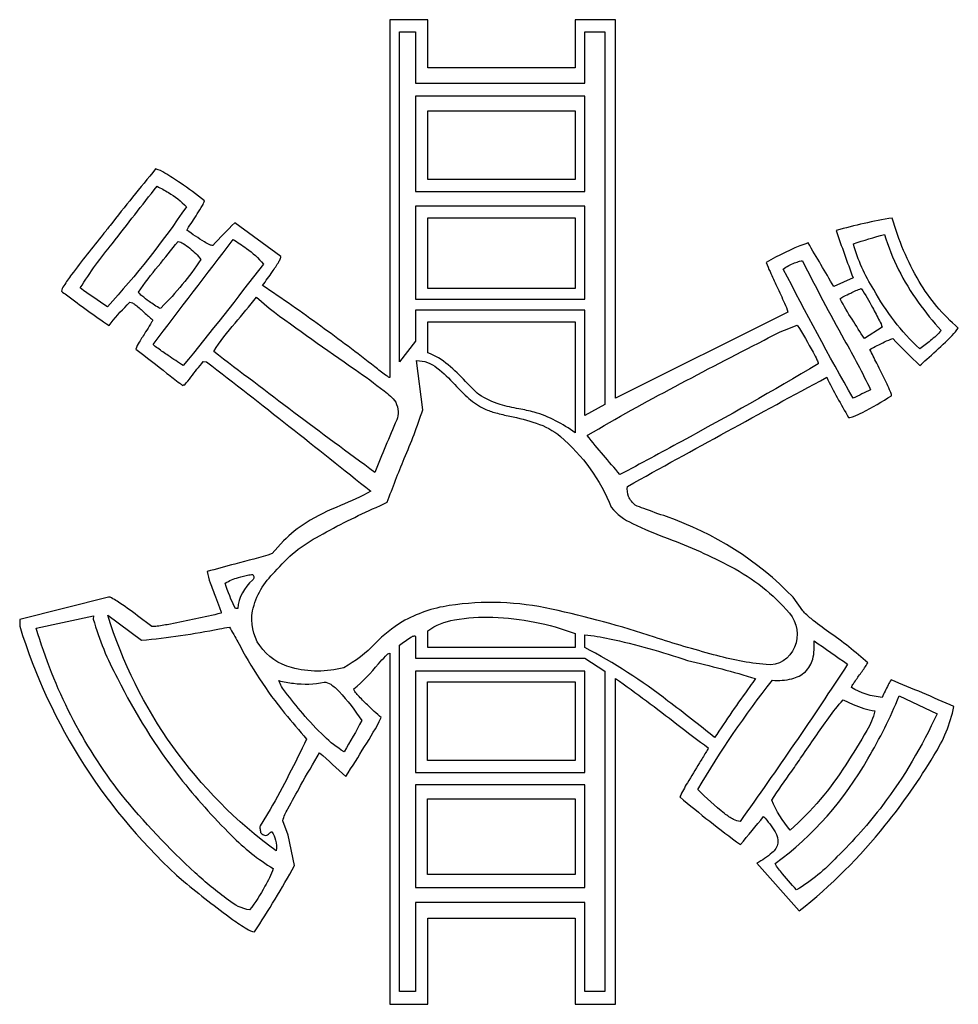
# Model space of a CAD drawing. Extents: x 0.45 to 8.03, y 1.75 to 9.71.
import ezdxf

# ---------------------------------------------------------------- set-up
doc = ezdxf.new("R2010")
doc.units = 0

msp = doc.modelspace()

# ---------------------------------------------------------------- linework, layer by layer
for points in [[(7.418487, 4.230896, -0.122462), (7.170063, 4.311597, -0.095275), (7.177009, 4.326574, -0.014094), (7.195543, 4.355184, -0.005619), (7.249234, 4.431364, 0.02039), (7.302535, 4.50886, 0.034472), (6.987056, 4.758721, -0.014061), (6.843953, 4.867209, -0.054607), (6.776957, 4.93031), (6.698299, 5.040756, 0.11756), (5.676278, 5.691475, -0.004765), (5.49263, 5.756538, -0.039943), (5.423157, 5.785217, -0.122069), (5.369645, 5.854554, -0.138883), (5.360596, 5.935811, -0.003142), (6.970351, 6.817219, 0.017592), (7.14765, 6.492568, 0.105389), (7.18838, 6.501202, 0.028779), (7.259813, 6.533486, 0.019245), (7.494714, 6.668854, 0.095178), (7.485751, 6.700943, 0.014922), (7.458283, 6.762809, 0.005904), (7.374612, 6.931987, -0.002609), (7.319239, 7.042807, -0.011525), (7.43805, 7.10283, -0.038998), (7.506114, 7.130435, 0.013994), (7.722954, 6.911974, -0.005024), (7.778713, 6.962899, 0.006883), (7.929606, 7.101971, 0.051451), (8.034142, 7.215225, -0.082376), (7.717933, 7.592055, -0.064589), (7.5, 8.104167, 0.028934), (7.047794, 8.003279, 0.009127), (7.183518, 7.6222, -0.00008), (7.183518, 7.6222), (7.027407, 7.550871, 0.000042), (7.027407, 7.550871, 0.004039), (6.81996, 7.903626, -0.009876), (6.79498, 7.894154, 0.048217), (6.482472, 7.744874, 0.030209), (6.512395, 7.67124, 0.003458), (6.567674, 7.551267, -0.004526), (6.629893, 7.415779, -0.058951), (6.656917, 7.344014), (5.264201, 6.648264), (5.264201, 9.706979), (4.937525, 9.706979), (4.937525, 9.31671), (3.746364, 9.31671), (3.746364, 9.706979), (3.439872, 9.706979), (3.439872, 6.815986, -0.186619), (3.429231, 6.819585, -0.024856), (3.406251, 6.835072, -0.00692), (3.319497, 6.901611, 0.009975), (2.881881, 7.230308, 0.012282), (2.411533, 7.559619), (2.411533, 7.559619, 0.008441), (2.49175, 7.671451, 0.01785), (2.543158, 7.750829, 0.035051), (2.557435, 7.778764, 0.280947), (2.558665, 7.79215), (2.18696, 8.065436), (2.18696, 8.065436, 0.012112), (2.010067, 7.883036, -0.127257), (1.985653, 7.888705, -0.032719), (1.94236, 7.911262, -0.021543), (1.799139, 8.00735, -0.002584), (1.804268, 8.015058, 0.006498), (1.883842, 8.137018, 0.012816), (1.925215, 8.205821, 0.092451), (1.941997, 8.244374, 0.024176), (1.746892, 8.387426, 0.016302), (1.622199, 8.467096, 0.09773), (1.54705, 8.500533, 0.006709), (1.178833, 8.043327, -0.001207), (1.123169, 7.973315, 0.010766), (0.868405, 7.647258, 0.018959), (0.805605, 7.556231, 0.113242), (0.785883, 7.513153, -0.000419), (0.827042, 7.482961, 0.009251), (1.171053, 7.235189, -0.046687), (1.318528, 7.402053, 0.002379), (1.340278, 7.423611, -0.140968), (1.360227, 7.418485, -0.045712), (1.386592, 7.40115, -0.019213), (1.456087, 7.340595, 0.007813), (1.522592, 7.28125, -0.101749), (1.518291, 7.268576, -0.019869), (1.506057, 7.246417, -0.00781), (1.466842, 7.183909, 0.009682), (1.415192, 7.101027, 0.077544), (1.3885, 7.043618, -0.004592), (1.638968, 6.849412, 0.0022), (1.74224, 6.7694, -0.0001), (1.764294, 6.752411, -0.196052), (1.782232, 6.756076, 0.005599), (1.832565, 6.81884, -0.012192), (1.932421, 6.943761), (1.959328, 6.942951, -0.004388), (3.286607, 5.896289, -0.027854), (3.041664, 5.781551, 0.040004), (2.763971, 5.641879, 0.070741), (2.58211, 5.495024), (2.490615, 5.392313, -0.010754), (2.188621, 5.308636, 0.005765), (1.962993, 5.247004, 0.038723), (1.98939, 5.156856, 0.007002), (2.032054, 5.043216, -0.006761), (2.064622, 4.956766, -0.017449), (2.074181, 4.927072, -0.090626), (2.076699, 4.910953, -0.008062), (1.667339, 4.823651, -0.014773), (1.559767, 4.805746, -0.108576), (1.516883, 4.804983), (1.401944, 4.890971, 0.017159), (1.238048, 5.007163, 0.028756), (1.190626, 5.034584, 0.141064), (1.166172, 5.041583), (0.451067, 4.860197), (0.449022, 4.806401, 0.137378), (1.774681, 2.743426, 0.014192), (2.169786, 2.436716, 0.023202), (2.285148, 2.360379, 0.109632), (2.345712, 2.33544, 0.019421), (2.669535, 2.871607), (2.619607, 3.116974), (2.574578, 3.233939, -0.071806), (2.616954, 3.330402, -0.007514), (2.719538, 3.518381, -0.003691), (2.871696, 3.784178), (2.871696, 3.784178, 0.002402), (3.084869, 3.592828, 0.010093), (3.235924, 3.833785, 0.02577), (3.37079, 4.067243, -0.010725), (3.258524, 4.169935, -0.020682), (3.182417, 4.248058, -0.03396), (3.158102, 4.279158, -0.154982), (3.150083, 4.299369, 0.042641), (3.348601, 4.501694, -0.017062), (3.405099, 4.564548, -0.045866), (3.42525, 4.581876, -0.171645), (3.439872, 4.587132), (3.439872, 1.750964), (3.746364, 1.750964), (3.746364, 2.447726), (4.937525, 2.447726), (4.937525, 1.750964), (5.264201, 1.750964), (5.264201, 4.384768, -0.011223), (5.760073, 4.014732, 0.001291), (6.013544, 3.822503, -0.040933), (5.9929, 3.784944, -0.002546), (5.942385, 3.701935, 0.004451), (5.844666, 3.540277, 0.035683), (5.784292, 3.426726, 0.019719), (6.273183, 3.041982, 0.00632), (6.460667, 3.2686, -0.00004), (6.460667, 3.2686, -0.0471), (6.553759, 3.14361, -0.169266), (6.576884, 3.052628, -0.174117), (6.52825, 2.975021, -0.047793), (6.406061, 2.890153), (6.748226, 2.504985, 0.055975), (7.444362, 3.197474, 0.034134), (7.836898, 3.761334, 0.089056), (7.999094, 4.156915, 0.00857), (7.490626, 4.371912, 0.052581), (7.466939, 4.331287, 0.008358)], [(1.157388, 7.387993, -0.012072), (0.938357, 7.539194, -0.033235), (1.198906, 7.899722, -0.002769), (1.559224, 8.360915), (1.559224, 8.360915, -0.021925), (1.650801, 8.310267, -0.075231), (1.795694, 8.195625, -0.038529)], [(7.4375, 7.972222, 0.083441), (7.710938, 7.424479, 0.034109), (7.895833, 7.194444, -0.042005), (7.809028, 7.113715, -0.014473), (7.722222, 7.048611, -0.082522), (7.351816, 7.526299, -0.077535), (7.186619, 7.896701), (7.186619, 7.896701, -0.009496)], [(1.410047, 7.504167, -0.03212), (1.568662, 7.715646, -0.002702), (1.729432, 7.914694, -0.107917), (1.769166, 7.898483, -0.033675), (1.82325, 7.86031, -0.07317), (1.912771, 7.769239, -0.053751), (1.592004, 7.379947, 0.000009), (1.584896, 7.372449, -0.037089), (1.494454, 7.43109, -0.018216), (1.437267, 7.474896, -0.111572)], [(6.619678, 7.692422, -0.073029), (6.710553, 7.741445, -0.026281), (6.752027, 7.75525, -0.088492), (6.774507, 7.758796, 0.010947), (7.111916, 7.121073, -0.015605), (7.325778, 6.716719, -0.011203), (7.184392, 6.649867, -0.011824)], [(7.25, 7.534722, -0.02429), (7.340176, 7.381535, -0.009666), (7.396934, 7.27475, -0.097935), (7.417603, 7.223292), (7.27526, 7.129587), (7.27526, 7.129588, -0.002475), (7.176587, 7.285856, -0.029496), (7.080097, 7.450426, -0.116849), (7.107595, 7.470191, -0.016246), (7.164489, 7.498403, -0.022813)], [(2.016586, 7.027208, -0.036209), (2.189839, 7.254253, -0.003171), (2.363853, 7.463686), (2.463837, 7.375028, 0.007913), (3.159144, 6.880426, -0.015453), (3.393883, 6.707366, -0.083129), (3.487443, 6.616476, -0.094015), (3.507676, 6.541161, -0.119412), (3.495657, 6.473083), (3.495657, 6.473083, 0.005727), (3.319297, 6.048576, -0.006232)], [(4.937304, 7.26425), (4.937304, 6.457632), (4.937304, 6.368035, 0.087923), (4.607717, 6.535719, 0.0204), (4.483125, 6.562438, -0.031613), (4.330914, 6.597521, -0.064237), (4.159618, 6.677363, -0.019116), (4.051224, 6.784284, 0.028839), (3.912598, 6.917464, 0.086599), (3.746199, 7.015624), (3.746199, 7.26425)], [(5.745249, 6.742761, -0.005325), (6.464337, 7.117393, -0.048753), (6.73294, 7.238301, -0.011777), (6.860935, 7.019664, -0.019507), (6.892147, 6.957703, -0.099201), (6.90151, 6.927315, -0.012219), (5.795914, 6.29969, -0.00674), (5.300042, 6.032204), (5.300042, 6.032204, -0.008553), (5.034722, 6.347222, 0.003442), (5.041996, 6.351526, -0.012112)], [(3.067226, 4.469669, -0.127273), (2.64632, 4.471203, -0.175086), (2.38857, 4.64891, -0.198679), (2.331382, 4.930695, -0.156068), (2.512162, 5.244462, -0.102709), (2.872123, 5.537175, -0.023097), (3.33036, 5.766673, 0.00148), (3.419926, 5.808201, -0.013627), (3.556907, 6.160557, 0.021394), (3.706142, 6.554081), (3.657006, 6.953044, -0.166108), (3.821019, 6.893858, -0.043849), (3.965703, 6.758159, 0.02337), (4.078631, 6.646784, 0.076861), (4.206286, 6.562756, 0.047734), (4.297047, 6.530121, 0.011706), (4.409361, 6.503258, -0.028947), (4.623189, 6.446535, -0.092997), (4.819179, 6.340151, -0.120956), (5.229707, 5.767739, 0.126171), (5.400789, 5.636916, 0.02213), (5.688778, 5.514336, -0.032196), (6.197327, 5.286894, -0.094246), (6.669421, 4.912004, -0.278418), (6.710983, 4.636629, -0.3375), (6.481514, 4.495692, -0.043375), (6.056166, 4.575266, -0.011337), (5.579511, 4.716555, 0.027063), (4.747001, 4.943843, 0.09325), (3.920071, 4.972706, 0.089892), (3.540086, 4.842446, 0.062103), (3.324054, 4.667926, -0.075975)], [(2.215911, 5.199342, -0.013855), (2.300667, 5.220353, -0.025394), (2.323118, 5.224099, -0.172288), (2.332286, 5.223339, -0.188687), (2.341386, 5.200811, -0.182826), (2.330721, 5.178531, 0.194192), (2.210569, 4.949444), (2.19265, 4.950071, -0.053544), (2.110069, 5.154829, -0.066612)], [(2.307332, 2.513199, -0.137946), (2.135218, 2.593641, -0.031515), (1.866445, 2.813762, -0.037479), (1.269767, 3.449158, -0.095363), (0.583392, 4.789532), (1.044474, 4.890106), (1.043535, 4.863199, 0.057102), (1.239819, 4.386606, 0.051681), (1.741292, 3.585074, 0.02931), (2.160997, 3.115206, 0.062899), (2.498406, 2.847444, -0.049872), (2.429562, 2.704362, -0.039738)], [(2.473801, 3.324661), (2.393007, 3.193054, 0.101715), (2.390713, 3.185653, 0.048308), (2.390497, 3.174402, 0.04199), (2.396358, 3.140419, 0.088574), (2.419198, 3.120055, 0.157942), (2.437593, 3.115627, 0.123249), (2.45269, 3.12152, 0.036894), (2.465633, 3.132118, -0.028802), (2.475619, 3.140504, -0.118736), (2.485569, 3.144986, -0.105786), (2.517317, 3.076919, -0.126828), (2.520543, 2.991243, -0.161352), (1.160482, 4.895999), (1.434247, 4.693083, 0.025371), (2.063191, 4.784639, -0.006909), (2.144067, 4.79885, -0.007392), (2.212079, 4.679068, 0.049148), (2.590324, 4.102346, -0.002174), (2.767401, 3.893297, -0.01626)], [(4.93806, 4.746068), (4.93806, 4.633321), (3.746935, 4.633321), (3.746935, 4.769218, -0.120591), (3.962925, 4.857062, -0.0547), (4.272536, 4.877944, -0.083926)], [(5.176943, 1.85316), (5.015042, 1.85316), (5.015042, 2.572997), (3.647594, 2.572997), (3.647594, 1.85316), (3.517425, 1.85316), (3.517425, 4.443499), (3.517425, 4.651664, -0.032221), (3.610535, 4.717556, -0.101076), (3.638045, 4.728398, -0.547314), (3.647594, 4.718129), (3.647594, 4.547535), (3.745867, 4.547535), (5.015042, 4.547535), (5.176943, 4.443499)], [(5.015151, 4.634462), (5.015151, 4.735625), (5.015151, 4.735625, -0.032557), (5.214859, 4.704735, -0.030758), (5.845768, 4.528712, -0.019038), (6.395767, 4.382594, -0.000875), (6.34992, 4.31872, 0.012799), (6.064596, 3.905931), (6.064596, 3.905931, 0.011787), (5.687838, 4.201544, 0.04549)], [(6.270146, 3.228728, -0.119142), (6.218701, 3.244092, -0.043585), (6.144729, 3.292334, -0.032378), (5.929214, 3.48741, -0.033118), (6.531258, 4.369556, 0.07729), (6.689121, 4.381605, 0.127839), (6.797938, 4.438745, 0.137578), (6.8577, 4.540966, 0.08881), (6.868396, 4.688258, 0.001062), (7.139969, 4.499357, -0.010254)], [(3.213199, 4.042971, -0.01766), (3.06986, 3.792244, -0.064878), (2.909913, 3.916374, -0.02445), (2.736323, 4.10047, -0.020205), (2.597693, 4.274127, -0.089109), (2.542625, 4.36694, 0.035003), (2.661111, 4.344923, 0.086281), (2.910058, 4.354122, -0.151857), (2.962248, 4.336477, -0.057747), (3.03017, 4.278735, -0.041543)], [(6.526894, 3.400999, -0.015139), (6.688943, 3.635683, 0.00498), (6.769903, 3.753311, -0.007548), (6.987136, 4.064994, -0.033111), (7.102474, 4.210803), (7.185147, 4.17395, 0.062431), (7.359554, 4.121094, -0.089213), (7.293969, 3.963863, -0.02298), (7.124044, 3.687011, -0.07015), (6.675407, 3.158007, -0.075602)]]:
    msp.add_lwpolyline(points, format="xyb", close=True)
for points in [[(3.517922, 9.609592), (3.648018, 9.609592), (3.648018, 9.193335), (5.015465, 9.193335), (5.015465, 9.609592), (5.177331, 9.609592), (5.177331, 6.597212), (5.015465, 6.507542), (5.015465, 7.360386), (3.648018, 7.360386), (3.648018, 7.10885), (3.517922, 6.941183)], [(5.015778, 9.088819), (3.648332, 9.088819), (3.648332, 8.319826), (5.015778, 8.319826)], [(4.937231, 8.414932), (3.746125, 8.414932), (3.746125, 8.969994), (4.937231, 8.969994)], [(5.015649, 8.20115), (3.648203, 8.20115), (3.648203, 7.449486), (5.015649, 7.449486)], [(4.937562, 7.533928), (3.746493, 7.533928), (3.746493, 8.10634), (4.937562, 8.10634)], [(3.647779, 3.625039), (5.015262, 3.625039), (5.015262, 4.443204), (3.647779, 4.443204)], [(3.745867, 4.3567), (4.936972, 4.3567), (4.936972, 3.720714), (3.745867, 3.720714)], [(3.648294, 2.694308), (5.015722, 2.694308), (5.015722, 3.524058), (3.648294, 3.524058)], [(3.745849, 3.411532), (4.936954, 3.411532), (4.936954, 2.798658), (3.745849, 2.798658)]]:
    msp.add_lwpolyline(points, close=True)
for points in [[(1.771053, 6.911938, -0.004062), (1.648731, 6.993174, -0.00838), (1.56502, 7.051534, -0.085479), (1.527778, 7.083333), (1.527778, 7.083333, -0.002986), (2.174454, 7.929649, -0.041778), (2.280728, 7.858679, -0.066049), (2.418808, 7.732682, -0.006483), (1.771053, 6.911937)], [(7.862221, 4.097926, -0.053811), (7.42265, 3.358565, -0.035386), (7.053446, 2.942294, -0.070045), (6.726937, 2.6751, -0.011691), (6.596611, 2.825527, -0.020637), (6.564687, 2.867561, -0.128077), (6.554906, 2.887483, 0.10561), (7.30287, 3.735067, 0.039596), (7.555556, 4.243056), (7.862221, 4.097926)]]:
    msp.add_lwpolyline(points, format="xyb")

doc.saveas('drawing.dxf')
